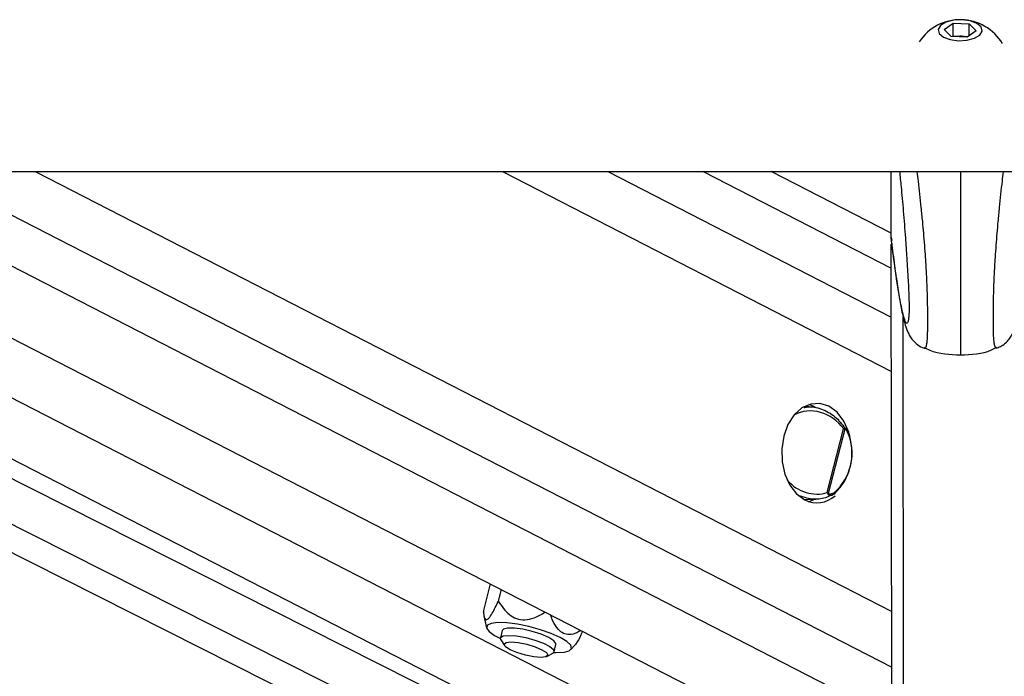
# Model space of a CAD drawing. Header units: millimetres. Extents: x 20 to 20084, y 40 to 15282.
# Tile 35 of 93: x 9096 to 9309, y 5930 to 6072. Entities that reach past the tile are written whole.
import ezdxf

# ---------------------------------------------------------------- set-up
doc = ezdxf.new("R2010")
doc.units = ezdxf.units.MM
doc.header["$LTSCALE"] = 2
doc.layers.add('COMPONENT_GEOMETRY', color=7, linetype='Continuous')
doc.styles.add('SLDTEXTSTYLE0', font='TXT', dxfattribs={"width": 0.75})
doc.dimstyles.new('SLDDIMSTYLE0', dxfattribs={"dimtxt": 100, "dimasz": 6.604, "dimexe": 0, "dimexo": 0.0625, "dimgap": 25, "dimtad": 0, "dimtih": 1, "dimtoh": 1, "dimdec": 1, "dimrnd": 1e-09, "dimzin": 12, "dimdsep": 46, "dimtxsty": 'SLDTEXTSTYLE0', "dimsah": 1, "dimcen": 0.09, "dimadec": 0, "dimazin": 3, "dimtfac": 1, "dimtdec": 1, "dimtofl": 0, "dimtmove": 0, "dimatfit": 3, "dimfxl": 1, "dimfrac": 2, "dimtolj": 1, "dimtzin": 12, "dimarcsym": 0})

# ---------------------------------------------------------------- blocks, each defined once
blk = doc.blocks.new('_D_5')
at = {"layer": 'COMPONENT_GEOMETRY', "color": 7}
for p, q in [((10830.42, 6039.57), (10830.42, 3944.92)), ((10630.35, 3924.61), (10599.88, 3924.61)), ((10599.88, 3924.61), (10599.88, 3765.86)), ((11030.49, 3924.61), (11060.96, 3924.61)), ((11060.96, 3924.61), (11060.96, 3765.86)), ((10599.88, 3765.86), (10630.35, 3765.86)), ((11060.96, 3765.86), (11030.49, 3765.86)), ((10830.42, 1521.6), (10830.42, 3616.24)), ((6833.18, 1521.6), (10836.77, 1521.6))]:
    blk.add_line(p, q, dxfattribs=at)
for points in [[(10830.42, 6039.57), (10829.4, 6032.97), (10831.44, 6032.97)], [(10830.42, 1521.6), (10831.44, 1528.2), (10829.4, 1528.2)]]:
    blk.add_solid(points, dxfattribs=at)
at = {"layer": 'COMPONENT_GEOMETRY', "color": 7, "char_height": 100, "attachment_point": 1, "style": 'SLDTEXTSTYLE0'}
for s, insert in [('7\'4.94"', (10630.35, 3894.77)), ('2259mm', (10557.64, 3745.15))]:
    blk.add_mtext(s, dxfattribs=dict(at, insert=insert))

msp = doc.modelspace()

# ---------------------------------------------------------------- linework, layer by layer
at = {"color": 7, "linetype": 'Continuous', "lineweight": 25}
for p, q in [((9296.3, 6070.31), (9298.27, 6071.68)), ((9297.79, 6068.81), (9296.3, 6070.31)), ((9298.27, 6071.68), (9301.72, 6071.55)), ((9298.27, 6068.95), (9298.27, 6071.68)), ((9303.21, 6070.05), (9301.24, 6068.68)), ((9301.72, 6071.55), (9303.21, 6070.05)), ((9301.73, 6069.02), (9301.72, 6071.55)), ((9301.24, 6068.68), (9297.79, 6068.81)), ((9298.07, 6068.8), (9298.27, 6068.95)), ((9298.27, 6068.95), (9300, 6068.88)), ((9300, 6068.88), (9301.44, 6068.83)), ((6758.09, 6039.57), (9298.01, 6039.57)), ((9202.97, 5918.36), (8962.84, 6039.57)), ((8973.57, 6039.57), (9236.03, 5904.69)), ((9024.38, 6039.57), (9284.98, 5905.65)), ((9284.81, 6026.22), (9258.84, 6039.57)), ((9284.81, 6025.31), (9284.8, 6039.57)), ((9298.01, 6039.57), (11837.93, 6039.57)), ((9284.81, 6025.31), (9284.94, 6024.68)), ((9284.81, 6025.31), (9284.81, 6025.31)), ((9285.02, 5873.22), (9284.82, 6023.86)), ((9267.95, 5988.78), (9267.04, 5989.16)), ((9267.11, 5988.64), (9265.92, 5988.67)), ((9268.56, 5988.42), (9267.95, 5988.78)), ((9271, 5970.08), (9274.54, 5983.86)), ((9274.81, 5983.83), (9271.22, 5969.9)), ((9275.43, 5983.47), (9275.37, 5983.59)), ((9272.45, 5969.76), (9272.65, 5969.88)), ((9265.92, 5968.59), (9268.55, 5968.65)), ((9267.04, 5968.1), (9268.26, 5968.65)), ((9198.05, 5950.32), (9196.58, 5944.59)), ((9200.46, 5949.08), (9199.81, 5946.56)), ((9196.69, 5943.4), (9197.28, 5940.78)), ((9200.67, 5940.2), (9200.26, 5938.61)), ((9200.35, 5938.21), (9201.14, 5936.97)), ((9211.88, 5935.62), (9212.29, 5937.21)), ((9215.54, 5936.09), (9216.37, 5937.02)), ((9210.32, 5934.61), (9211.61, 5935.32))]:
    msp.add_line(p, q, dxfattribs=at)
at = {"color": 8, "linetype": 'Continuous', "lineweight": 25}
for p, q in [((9188.27, 5909.75), (8931.08, 6039.57)), ((9192.68, 5913.67), (8943.26, 6039.57)), ((8999.25, 6039.57), (9247.88, 5911.8)), ((9054.61, 6039.57), (9284.96, 5921.2)), ((9076.22, 6039.57), (9284.94, 5932.31)), ((9099.6, 6039.57), (9284.93, 5944.33)), ((9200.69, 6039.57), (9284.86, 5996.32)), ((9223.52, 6039.57), (9284.84, 6008.06)), ((9244.12, 6039.57), (9284.82, 6018.66)), ((9287.6, 5868.4), (9287.41, 6008.14))]:
    msp.add_line(p, q, dxfattribs=at)
at = {"color": 7, "linetype": 'Continuous', "lineweight": 25, "flags": 128}
for points in [[(9299.37, 6067.91), (9301.21, 6068.01), (9302.83, 6068.45), (9303.98, 6069.15), (9304.49, 6070), (9304.28, 6070.89), (9303.37, 6071.66), (9301.92, 6072.21), (9300.14, 6072.46), (9298.3, 6072.35), (9296.68, 6071.92), (9295.53, 6071.22), (9295.02, 6070.36), (9295.23, 6069.48), (9296.13, 6068.7), (9297.59, 6068.15), (9299.37, 6067.91)], [(9275.68, 5983.12), (9275.66, 5983.2), (9274.58, 5985.58), (9273.11, 5987.48), (9271.34, 5988.78), (9269.4, 5989.39), (9267.41, 5989.26), (9265.51, 5988.41), (9263.82, 5986.9), (9262.48, 5984.82), (9261.56, 5982.32), (9261.13, 5979.56), (9261.22, 5976.75), (9261.82, 5974.06), (9262.89, 5971.68), (9264.36, 5969.78), (9266.13, 5968.48)], [(9213.2, 5938.7), (9211.25, 5939.58), (9208.94, 5940.39), (9206.45, 5941.08), (9203.96, 5941.59), (9201.67, 5941.88), (9199.72, 5941.94), (9198.28, 5941.76), (9197.45, 5941.36), (9197.28, 5940.75), (9197.8, 5940), (9198.97, 5939.15), (9200.25, 5938.46)], [(9210.72, 5938.7), (9209.1, 5939.41), (9207.17, 5940.02), (9205.15, 5940.48), (9203.29, 5940.72), (9201.82, 5940.72), (9200.91, 5940.48), (9200.67, 5940.2)], [(9200.35, 5938.21), (9200.29, 5938.68), (9200.87, 5939.04), (9202.08, 5939.16)], [(9202.08, 5939.16), (9203.78, 5939.04), (9205.74, 5938.68), (9207.75, 5938.14), (9209.56, 5937.47), (9210.94, 5936.76), (9211.74, 5936.09), (9211.85, 5935.55), (9211.61, 5935.32)], [(9212.29, 5937.21), (9212.29, 5937.39), (9211.83, 5938), (9210.72, 5938.7)], [(9211.82, 5935.49), (9212.32, 5935.47), (9214.03, 5935.53), (9215.18, 5935.82), (9215.68, 5936.33), (9215.5, 5937.02), (9214.65, 5937.83), (9213.2, 5938.7)], [(9202.55, 5937.74), (9204.12, 5937.62), (9205.95, 5937.25), (9207.76, 5936.71), (9209.26, 5936.07), (9210.24, 5935.43), (9210.55, 5934.89), (9210.13, 5934.53), (9209.05, 5934.4), (9207.48, 5934.53), (9205.66, 5934.89), (9203.85, 5935.43), (9202.35, 5936.07), (9201.36, 5936.71), (9201.06, 5937.25), (9201.48, 5937.62), (9202.55, 5937.74)]]:
    msp.add_lwpolyline(points, dxfattribs=at)
at = {"color": 8, "linetype": 'Continuous', "lineweight": 25, "flags": 128}
msp.add_lwpolyline([(9275.9, 5982.34), (9275.9, 5982.33), (9275.9, 5982.3), (9275.87, 5982.27), (9275.83, 5982.24), (9275.78, 5982.2)], dxfattribs=at)
at = {"color": 7, "linetype": 'Continuous', "lineweight": 25}
for centre, radius, start, end in [((9299.77, 6061.84), 10.63, 30.8379, 146.6543), ((9299.76, 6062.89), 5.99, 87.6859, 100.7357), ((9299.83, 6063.38), 5.5, 74.9403, 88.1817), ((9274.1, 5983.78), 0.709, 4.6407, 16.5311), ((9264.36, 5978.62), 12, 312.8826, 18.2961), ((9264.95, 5978.62), 11.4, 312.8826, 18.2961), ((9270.6, 5970.37), 0.783, 313.1709, 323.0172), ((9268.75, 5973.68), 5.82, 243.2308, 312.6844)]:
    msp.add_arc(centre, radius, start, end, dxfattribs=at)
at = {"color": 8, "linetype": 'Continuous', "lineweight": 25}
msp.add_arc((9272.41, 5970.11), 0.344, 316.6719, 28.3642, dxfattribs=at)
for start_param, end_param in [(4.916681, 6.335803), (1.897396, 3.011704)]:
    msp.add_ellipse((9268.08, 5978.75), major_axis=(-3.91, 8.29), ratio=0.894207, start_param=start_param, end_param=end_param, dxfattribs=at)
at = {"color": 7, "linetype": 'Continuous', "lineweight": 25}
for points, knots in [([(9286.63, 6039.57), (9286.74, 6038.5), (9287.02, 6035.91), (9287.45, 6031.05), (9287.86, 6025.91), (9288.21, 6020.88), (9288.47, 6016.66), (9288.63, 6013.19), (9288.7, 6011.03), (9288.71, 6009.99), (9288.7, 6009.2), (9288.67, 6008.5), (9288.64, 6008.23), (9288.62, 6008.1)], [0, 0, 0, 0, 0.1331242, 0.3211753, 0.510711, 0.6392071, 0.77009, 0.8559591, 0.8961086, 0.9229419, 0.934207, 0.9679404, 1, 1, 1, 1]), ([(9284.85, 6024.66), (9284.91, 6024.13), (9285.2, 6021.77), (9285.69, 6018.09), (9286.32, 6013.84), (9286.93, 6010.25), (9287.46, 6007.75), (9287.9, 6006.17), (9288.25, 6005.19), (9288.65, 6004.31), (9289.26, 6003.33), (9290.22, 6002.34), (9291.19, 6001.6), (9291.87, 6001.41), (9292, 6001.37)], [0, 0, 0, 0, 0.053268, 0.235587, 0.403867, 0.560802, 0.727698, 0.811535, 0.862665, 0.902366, 0.931924, 0.961431, 0.992232, 1, 1, 1, 1]), ([(9307.69, 6001.39), (9308.03, 6001.53), (9308.83, 6001.85), (9309.79, 6002.66), (9310.56, 6003.55), (9311.05, 6004.38), (9311.41, 6005.16), (9311.72, 6006.02), (9312.13, 6007.42), (9312.64, 6009.74), (9313.24, 6013.21), (9313.76, 6016.68), (9314.07, 6019.09), (9314.18, 6019.98)], [0, 0, 0, 0, 0.024575, 0.056989, 0.088413, 0.121864, 0.161595, 0.215713, 0.299708, 0.484608, 0.686766, 0.884153, 1, 1, 1, 1]), ([(9291.92, 6001.39), (9291.93, 6001.38), (9291.96, 6001.36), (9291.98, 6001.36), (9292, 6001.35)], [0, 0, 0, 0, 0.293207, 1, 1, 1, 1]), ([(9291.99, 6001.53), (9292.38, 6001.32), (9294.77, 6000.06), (9297.53, 5999.98), (9299.85, 5999.9)], [0, 0, 0, 0, 0.161148, 1, 1, 1, 1]), ([(9299.85, 5999.9), (9302.17, 5999.98), (9304.93, 6000.08), (9307.32, 6001.34), (9307.7, 6001.55)], [0, 0, 0, 0, 0.838852, 1, 1, 1, 1]), ([(9307.77, 6001.41), (9307.76, 6001.41), (9307.74, 6001.38), (9307.71, 6001.38), (9307.69, 6001.38)], [0, 0, 0, 0, 0.294323, 1, 1, 1, 1]), ([(9265.97, 5988.49), (9266.21, 5988.54), (9267.43, 5988.85), (9269.82, 5988.26), (9272.75, 5986.75), (9274.17, 5984.9), (9274.86, 5984)], [0, 0, 0, 0, 0.071729, 0.3798, 0.696617, 1, 1, 1, 1]), ([(9274.54, 5983.86), (9274.54, 5983.86), (9274.63, 5983.9), (9274.71, 5983.94), (9274.78, 5983.98)], [0, 0, 0, 0, 0.028617, 1, 1, 1, 1]), ([(9274.81, 5983.83), (9274.72, 5983.84), (9274.64, 5983.85), (9274.54, 5983.86), (9274.54, 5983.86)], [0, 0, 0, 0, 0.971367, 1, 1, 1, 1]), ([(9274.78, 5983.98), (9274.81, 5983.99), (9274.92, 5984.03), (9275.07, 5983.97), (9275.29, 5983.76), (9275.46, 5983.53), (9275.52, 5983.3), (9275.52, 5983.27)], [0, 0, 0, 0, 0.100248, 0.304808, 0.4857, 0.949125, 1, 1, 1, 1]), ([(9275.78, 5982.2), (9275.67, 5982.5), (9275.51, 5983), (9275.22, 5983.49), (9275.02, 5983.72), (9274.91, 5983.83), (9274.83, 5983.83), (9274.81, 5983.83)], [0, 0, 0, 0, 0.455671, 0.745011, 0.850638, 0.957061, 1, 1, 1, 1]), ([(9275.9, 5982.33), (9275.86, 5982.48), (9275.77, 5982.82), (9275.61, 5983.11), (9275.52, 5983.27)], [0, 0, 0, 0, 0.438699, 1, 1, 1, 1]), ([(9271.14, 5969.8), (9271.1, 5969.89), (9271.05, 5969.99), (9271, 5970.08), (9271, 5970.08)], [0, 0, 0, 0, 0.971383, 1, 1, 1, 1]), ([(9271, 5970.08), (9271, 5970.08), (9271.09, 5970.02), (9271.16, 5969.96), (9271.22, 5969.9)], [0, 0, 0, 0, 0.028633, 1, 1, 1, 1]), ([(9271.22, 5969.9), (9271.24, 5969.88), (9271.3, 5969.82), (9271.49, 5969.77), (9271.95, 5969.81), (9272.39, 5970.03), (9272.68, 5970.24), (9272.71, 5970.27)], [0, 0, 0, 0, 0.045344, 0.125649, 0.375686, 0.92411, 1, 1, 1, 1]), ([(9272.53, 5969.83), (9271.9, 5969.51), (9270.38, 5968.74), (9267.66, 5968.46), (9265.74, 5969.13), (9264.8, 5969.47)], [0, 0, 0, 0, 0.261751, 0.63735, 1, 1, 1, 1]), ([(9272.45, 5969.76), (9272.45, 5969.76), (9272.34, 5969.66), (9272.23, 5969.61), (9272.12, 5969.56)], [0, 0, 0, 0, 0.050822, 1, 1, 1, 1]), ([(9196.58, 5944.59), (9196.63, 5943.88), (9196.71, 5942.85), (9197.19, 5942.43), (9197.77, 5942.83), (9198.67, 5944.19), (9199.37, 5945.65), (9199.81, 5946.56)], [0, 0, 0, 0, 0.300554, 0.439717, 0.579954, 0.738136, 1, 1, 1, 1]), ([(9199.81, 5946.56), (9200.53, 5945.51), (9201.57, 5943.98), (9203.71, 5942.71), (9205.62, 5942.43), (9207.82, 5942.91), (9209.2, 5943.73), (9209.97, 5944.2)], [0, 0, 0, 0, 0.3207819, 0.469311, 0.6189867, 0.7878141, 1, 1, 1, 1]), ([(9217.67, 5940.24), (9217.38, 5940.06), (9216.58, 5939.58), (9215.29, 5939.25), (9213.88, 5939.5), (9212.63, 5940.49), (9211.7, 5941.96), (9211.27, 5943.15), (9211.1, 5943.61)], [0, 0, 0, 0, 0.118449, 0.328341, 0.485937, 0.64405, 0.85989, 1, 1, 1, 1]), ([(9217.97, 5939.84), (9217.61, 5939.07), (9217.04, 5937.89), (9216.54, 5937.26), (9216.36, 5937.04)], [0, 0, 0, 0, 0.647846, 1, 1, 1, 1])]:
    msp.add_open_spline(points, degree=3, knots=knots, dxfattribs=at)
at = {"color": 8, "linetype": 'Continuous', "lineweight": 25}
for points, knots in [([(9292, 6001.35), (9292.04, 6001.34), (9292.13, 6001.3), (9292.26, 6001.39), (9292.39, 6001.62), (9292.51, 6002.04), (9292.6, 6002.61), (9292.66, 6003.29), (9292.69, 6003.95), (9292.72, 6004.78), (9292.74, 6005.78), (9292.74, 6006.96), (9292.74, 6008.29), (9292.73, 6009.84), (9292.7, 6011.49), (9292.65, 6013.46), (9292.58, 6015.28), (9292.51, 6016.93), (9292.44, 6018.23), (9292.36, 6019.57), (9292.24, 6021.42), (9292.07, 6023.67), (9291.86, 6026.27), (9291.62, 6028.99), (9291.34, 6031.81), (9291.03, 6034.7), (9290.74, 6037.29), (9290.54, 6038.87), (9290.46, 6039.57)], [0, 0, 0, 0, 0.029466, 0.072842, 0.110064, 0.147495, 0.192255, 0.215072, 0.238074, 0.264233, 0.290939, 0.313856, 0.340862, 0.368809, 0.397458, 0.426809, 0.470923, 0.493437, 0.516041, 0.54267, 0.569383, 0.623241, 0.678191, 0.733354, 0.80318, 0.873226, 0.943775, 1, 1, 1, 1]), ([(9299.8, 6039.57), (9299.8, 6038.75), (9299.8, 6037.26), (9299.8, 6034.96), (9299.8, 6032.76), (9299.81, 6030.47), (9299.81, 6028.12), (9299.81, 6025.69), (9299.82, 6023.17), (9299.82, 6020.97), (9299.82, 6019.14), (9299.83, 6017.51), (9299.83, 6015.61), (9299.83, 6013.41), (9299.83, 6011.17), (9299.84, 6009.15), (9299.84, 6007.39), (9299.84, 6005.96), (9299.84, 6004.67), (9299.84, 6003.61), (9299.84, 6002.74), (9299.85, 6001.98), (9299.85, 6001.3), (9299.85, 6000.73), (9299.85, 6000.31), (9299.85, 6000.04), (9299.85, 5999.89), (9299.85, 5999.85), (9299.85, 5999.9), (9299.85, 5999.91)], [0, 0, 0, 0, 0.0601308, 0.1096846, 0.1592902, 0.2090919, 0.2589815, 0.3079675, 0.3571124, 0.4069747, 0.4320843, 0.4572636, 0.4941213, 0.5314294, 0.5685704, 0.6064448, 0.6339503, 0.6622574, 0.6897631, 0.7179599, 0.7433621, 0.7690754, 0.8003558, 0.8362712, 0.8724729, 0.909315, 0.9462965, 0.9957187, 1, 1, 1, 1]), ([(9307.69, 6001.38), (9307.66, 6001.36), (9307.56, 6001.32), (9307.43, 6001.41), (9307.3, 6001.64), (9307.18, 6002.06), (9307.09, 6002.63), (9307.03, 6003.31), (9306.99, 6003.96), (9306.96, 6004.8), (9306.94, 6005.8), (9306.94, 6006.98), (9306.94, 6008.31), (9306.94, 6009.86), (9306.97, 6011.51), (9307, 6013.05), (9307.06, 6014.88), (9307.12, 6016.55), (9307.21, 6018.25), (9307.28, 6019.59), (9307.4, 6021.44), (9307.56, 6023.69), (9307.77, 6026.29), (9308, 6029.02), (9308.27, 6031.84), (9308.57, 6034.73), (9308.86, 6037.31), (9309.05, 6038.88), (9309.13, 6039.57)], [0, 0, 0, 0, 0.029556, 0.072958, 0.110201, 0.147654, 0.192565, 0.215271, 0.238286, 0.26446, 0.291182, 0.314112, 0.341134, 0.369097, 0.397763, 0.427131, 0.449144, 0.493807, 0.516424, 0.543069, 0.569798, 0.623687, 0.678669, 0.733865, 0.803732, 0.873819, 0.944409, 1, 1, 1, 1]), ([(9288.62, 6008.1), (9288.59, 6007.82), (9288.52, 6007.09), (9288.28, 6006.61), (9287.89, 6006.93), (9287.32, 6008.85), (9286.56, 6012.59), (9285.7, 6018.18), (9285.08, 6023.16), (9284.81, 6025.31)], [0, 0, 0, 0, 0.0329264, 0.0861082, 0.221834, 0.353093, 0.5384578, 0.7998649, 1, 1, 1, 1]), ([(9272.12, 5969.56), (9272.07, 5969.53), (9271.94, 5969.44), (9271.72, 5969.41), (9271.5, 5969.44), (9271.33, 5969.52), (9271.21, 5969.64), (9271.16, 5969.75), (9271.14, 5969.8)], [0, 0, 0, 0, 0.140683, 0.413447, 0.617912, 0.775047, 0.909575, 1, 1, 1, 1])]:
    msp.add_open_spline(points, degree=3, knots=knots, dxfattribs=at)

# ---------------------------------------------------------------- dimensions: what is measured, and where the dimension line sits
at = {"layer": 'COMPONENT_GEOMETRY', "color": 7}
dim = msp.add_linear_dim(base=(10830.42, 6039.57), p1=(6830.64, 1521.6), p2=(11866.66, 6039.57), angle=90, dimstyle='SLDDIMSTYLE0', dxfattribs=at)
dim.commit()
dim.dimension.update_dxf_attribs({"geometry": '_D_5', "text_midpoint": (10830.42, 3780.58), "dimtype": 160})

doc.saveas('drawing.dxf')
